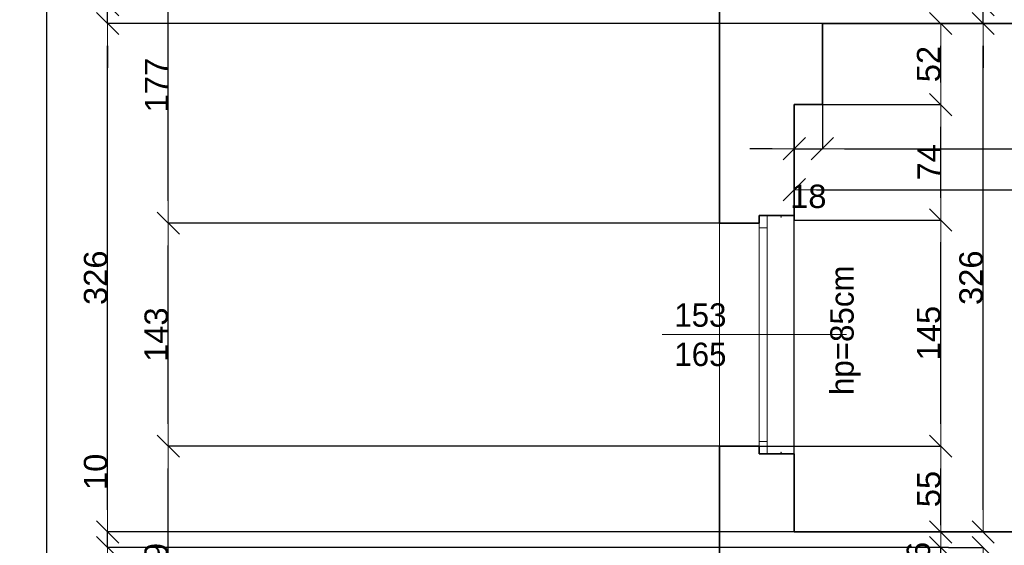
# Model space of a CAD drawing. Header units: metres. Extents: x 7506757 to 756746378, y 5735207 to 582114514.
# Tile 61 of 256: x 7522134 to 7528451, y 5863693 to 5867063. Entities that reach past the tile are written whole.
import ezdxf

# ---------------------------------------------------------------- set-up
doc = ezdxf.new("R2010")
doc.units = ezdxf.units.M
doc.header["$MEASUREMENT"] = 0
doc.header["$PDMODE"] = 2
doc.layers.get('0').update_dxf_attribs({"color": 250, "linetype": 'CONTINUOUS', "lineweight": 100, "plot": 0})
doc.layers.get('Defpoints').update_dxf_attribs({"linetype": 'CONTINUOUS'})
for name, color, linetype, lineweight in [('M_OCIANA3', 30, 'CONTINUOUS', 18), ('M_OCIANA6', 5, 'CONTINUOUS', 35), ('M_OPISY141', 7, 'CONTINUOUS', 0), ('m_umeblowanie1', 7, 'CONTINUOUS', 13), ('opis1', 7, 'CONTINUOUS', 13)]:
    doc.layers.add(name, color=color, linetype=linetype, lineweight=lineweight)
doc.layers.add('PWYMIAR', color=7, linetype='CONTINUOUS')
doc.styles.add('GENERATED_STYLE_1', font='arial.ttf')
doc.styles.add('GENERATED_STYLE_2', font='txt')
doc.dimstyles.new('GENERATED_STYLE__1', dxfattribs={"dimtxt": 150, "dimasz": 142.5, "dimexe": 0.18, "dimexo": 0, "dimgap": 0.09, "dimtad": 1, "dimdec": 0, "dimlfac": 0.1, "dimzin": 0, "dimdsep": 46, "dimtxsty": 'GENERATED_STYLE_1', "dimblk": 'ARROWHEAD_6', "dimblk1": 'ARROWHEAD_6', "dimblk2": 'ARROWHEAD_6', "dimcen": 0.09, "dimclrd": 251, "dimclre": 251, "dimclrt": 7, "dimazin": 0, "dimtfac": 1, "dimtdec": 4, "dimtmove": 0, "dimatfit": 3, "dimfxl": 0, "dimtolj": 1, "dimtzin": 0, "dimarcsym": 0})
doc.dimstyles.new('GENERATED_STYLE__2', dxfattribs={"dimtxt": 150, "dimasz": 142.5, "dimexe": 0.18, "dimexo": 0, "dimgap": 0.09, "dimtad": 1, "dimtih": 1, "dimtoh": 1, "dimdec": 0, "dimlfac": 0.1, "dimzin": 0, "dimdsep": 46, "dimtxsty": 'GENERATED_STYLE_1', "dimblk": 'ARROWHEAD_6', "dimblk1": 'ARROWHEAD_6', "dimblk2": 'ARROWHEAD_6', "dimcen": 0.09, "dimclrd": 251, "dimclre": 251, "dimclrt": 7, "dimazin": 0, "dimtfac": 1, "dimtdec": 4, "dimtmove": 0, "dimatfit": 3, "dimfxl": 0, "dimtolj": 1, "dimtzin": 0, "dimarcsym": 0})
doc.dimstyles.new('GENERATED_STYLE__3', dxfattribs={"dimtxt": 150, "dimasz": 142.5, "dimexe": 0.18, "dimexo": 0, "dimgap": 0.09, "dimtad": 1, "dimdec": 0, "dimlfac": 0.1, "dimzin": 0, "dimdsep": 46, "dimtxsty": 'GENERATED_STYLE_1', "dimblk": 'ARROWHEAD_6', "dimblk1": 'ARROWHEAD_6', "dimblk2": 'ARROWHEAD_6', "dimcen": 0.09, "dimclrd": 251, "dimclre": 251, "dimclrt": 7, "dimazin": 0, "dimtfac": 1, "dimtdec": 4, "dimtmove": 2, "dimatfit": 3, "dimfxl": 0, "dimtolj": 1, "dimtzin": 0, "dimarcsym": 0})
doc.dimstyles.new('GENERATED_STYLE__4', dxfattribs={"dimtxt": 150, "dimasz": 142.5, "dimexe": 0.18, "dimexo": 0, "dimgap": 0.09, "dimtad": 1, "dimtih": 1, "dimtoh": 1, "dimdec": 0, "dimlfac": 0.1, "dimzin": 0, "dimdsep": 46, "dimtxsty": 'GENERATED_STYLE_1', "dimblk": 'ARROWHEAD_6', "dimblk1": 'ARROWHEAD_6', "dimblk2": 'ARROWHEAD_6', "dimcen": 0.09, "dimclrd": 251, "dimclre": 251, "dimclrt": 7, "dimazin": 0, "dimtfac": 1, "dimtdec": 4, "dimtmove": 2, "dimatfit": 3, "dimfxl": 0, "dimtolj": 1, "dimtzin": 0, "dimarcsym": 0})

# ---------------------------------------------------------------- blocks, each defined once
blk = doc.blocks.new('ARROWHEAD_6')
at = {"color": 0, "linetype": 'Continuous', "lineweight": 0}
for p, q in [((-0.5, -0.5), (0.5, 0.5)), ((0, 0), (-1, 0))]:
    blk.add_line(p, q, dxfattribs=at)
blk = doc.blocks.new('*D4633')
at = {"layer": 'Defpoints', "color": 0, "linetype": 'Continuous', "transparency": 16777216}
for p in [(7528314.9, 5867039.1), (7530513.4, 5867039.1), (7532353.4, 5863779.1)]:
    blk.add_point(p, dxfattribs=at)
at = {"layer": 'PWYMIAR', "color": 251, "linetype": 'Continuous', "lineweight": -2, "transparency": 16777216}
for p, q in [((7530513.4, 5867039.1), (7528314.7, 5867039.1)), ((7528314.9, 5863921.6), (7528314.9, 5866896.6)), ((7532353.4, 5863779.1), (7528314.7, 5863779.1))]:
    blk.add_line(p, q, dxfattribs=at)
at = {"layer": 'PWYMIAR', "color": 251, "linetype": 'Continuous', "lineweight": -2, "transparency": 16777216, "xscale": 142.5, "yscale": 142.5, "zscale": 142.5}
for p, rotation in [((7528314.9, 5867039.1), 90), ((7528314.9, 5863779.1), 270)]:
    blk.add_blockref('ARROWHEAD_6', p, dxfattribs=dict(at, rotation=rotation))
at = {"layer": 'PWYMIAR', "color": 7, "linetype": 'Continuous', "lineweight": 13, "transparency": 16777216, "insert": (7528238.1, 5865409.1), "char_height": 150, "attachment_point": 5, "rotation": 90, "style": 'GENERATED_STYLE_1'}
blk.add_mtext('\\A1;326', dxfattribs=at)
blk = doc.blocks.new('*D4634')
at = {"layer": 'Defpoints', "color": 0, "linetype": 'Continuous', "transparency": 16777216}
for p in [(7527103.4, 5867159.1), (7528314.9, 5867159.1), (7530513.4, 5867039.1)]:
    blk.add_point(p, dxfattribs=at)
at = {"layer": 'PWYMIAR', "color": 251, "linetype": 'Continuous', "lineweight": -2, "transparency": 16777216}
for p, q in [((7528314.9, 5867301.6), (7528314.9, 5867643.5)), ((7527103.4, 5867159.1), (7528315, 5867159.1)), ((7528314.9, 5867039.1), (7528314.9, 5867159.1)), ((7530513.4, 5867039.1), (7528314.7, 5867039.1)), ((7528314.9, 5866896.6), (7528314.9, 5866754.1))]:
    blk.add_line(p, q, dxfattribs=at)
at = {"layer": 'PWYMIAR', "color": 251, "linetype": 'Continuous', "lineweight": -2, "transparency": 16777216, "xscale": 142.5, "yscale": 142.5, "zscale": 142.5}
for p, rotation in [((7528314.9, 5867159.1), 270), ((7528314.9, 5867039.1), 90)]:
    blk.add_blockref('ARROWHEAD_6', p, dxfattribs=dict(at, rotation=rotation))
at = {"layer": 'PWYMIAR', "color": 7, "linetype": 'Continuous', "lineweight": 13, "transparency": 16777216, "insert": (7528239.5, 5867543.8), "char_height": 150, "attachment_point": 5, "rotation": 90, "style": 'GENERATED_STYLE_1'}
blk.add_mtext('\\A1;12', dxfattribs=at)
blk = doc.blocks.new('*D4637')
at = {"layer": 'Defpoints', "color": 0, "linetype": 'Continuous', "transparency": 16777216}
for p in [(7526878.4, 5864329.1), (7528043, 5864329.1), (7527103.4, 5863779.1)]:
    blk.add_point(p, dxfattribs=at)
at = {"layer": 'PWYMIAR', "color": 251, "linetype": 'Continuous', "lineweight": -2, "transparency": 16777216}
for p, q in [((7526878.4, 5864329.1), (7528043.1, 5864329.1)), ((7528043, 5863921.6), (7528043, 5864186.6)), ((7527103.4, 5863779.1), (7528043.1, 5863779.1))]:
    blk.add_line(p, q, dxfattribs=at)
at = {"layer": 'PWYMIAR', "color": 251, "linetype": 'Continuous', "lineweight": -2, "transparency": 16777216, "xscale": 142.5, "yscale": 142.5, "zscale": 142.5}
for p, rotation in [((7528043, 5864329.1), 90), ((7528043, 5863779.1), 270)]:
    blk.add_blockref('ARROWHEAD_6', p, dxfattribs=dict(at, rotation=rotation))
at = {"layer": 'PWYMIAR', "color": 7, "linetype": 'Continuous', "lineweight": 13, "transparency": 16777216, "insert": (7527966.6, 5864054.1), "char_height": 150, "attachment_point": 5, "rotation": 90, "style": 'GENERATED_STYLE_1'}
blk.add_mtext('\\A1;55', dxfattribs=at)
blk = doc.blocks.new('*D4638')
at = {"layer": 'Defpoints', "color": 0, "linetype": 'Continuous', "transparency": 16777216}
for p in [(7527103.4, 5865779.1), (7528043, 5865779.1), (7526878.4, 5864329.1)]:
    blk.add_point(p, dxfattribs=at)
at = {"layer": 'PWYMIAR', "color": 251, "linetype": 'Continuous', "lineweight": -2, "transparency": 16777216}
for p, q in [((7527103.4, 5865779.1), (7528043.1, 5865779.1)), ((7528043, 5864471.6), (7528043, 5865636.6)), ((7526878.4, 5864329.1), (7528043.1, 5864329.1))]:
    blk.add_line(p, q, dxfattribs=at)
at = {"layer": 'PWYMIAR', "color": 251, "linetype": 'Continuous', "lineweight": -2, "transparency": 16777216, "xscale": 142.5, "yscale": 142.5, "zscale": 142.5}
for p, rotation in [((7528043, 5865779.1), 90), ((7528043, 5864329.1), 270)]:
    blk.add_blockref('ARROWHEAD_6', p, dxfattribs=dict(at, rotation=rotation))
at = {"layer": 'PWYMIAR', "color": 7, "linetype": 'Continuous', "lineweight": 13, "transparency": 16777216, "insert": (7527966.3, 5865054.1), "char_height": 150, "attachment_point": 5, "rotation": 90, "style": 'GENERATED_STYLE_1'}
blk.add_mtext('\\A1;145', dxfattribs=at)
blk = doc.blocks.new('*D4639')
at = {"layer": 'Defpoints', "color": 0, "linetype": 'Continuous', "transparency": 16777216}
for p in [(7527283.4, 5866519.1), (7528043, 5866519.1), (7527103.4, 5865779.1)]:
    blk.add_point(p, dxfattribs=at)
at = {"layer": 'PWYMIAR', "color": 251, "linetype": 'Continuous', "lineweight": -2, "transparency": 16777216}
for p, q in [((7527283.4, 5866519.1), (7528043.1, 5866519.1)), ((7528043, 5865921.6), (7528043, 5866376.6)), ((7527103.4, 5865779.1), (7528043.1, 5865779.1))]:
    blk.add_line(p, q, dxfattribs=at)
at = {"layer": 'PWYMIAR', "color": 251, "linetype": 'Continuous', "lineweight": -2, "transparency": 16777216, "xscale": 142.5, "yscale": 142.5, "zscale": 142.5}
for p, rotation in [((7528043, 5866519.1), 90), ((7528043, 5865779.1), 270)]:
    blk.add_blockref('ARROWHEAD_6', p, dxfattribs=dict(at, rotation=rotation))
at = {"layer": 'PWYMIAR', "color": 7, "linetype": 'Continuous', "lineweight": 13, "transparency": 16777216, "insert": (7527967.9, 5866149.1), "char_height": 150, "attachment_point": 5, "rotation": 90, "style": 'GENERATED_STYLE_1'}
blk.add_mtext('\\A1;74', dxfattribs=at)
blk = doc.blocks.new('*D4640')
at = {"layer": 'Defpoints', "color": 0, "linetype": 'Continuous', "transparency": 16777216}
for p in [(7527283.4, 5867039.1), (7528043, 5867039.1), (7527283.4, 5866519.1)]:
    blk.add_point(p, dxfattribs=at)
at = {"layer": 'PWYMIAR', "color": 251, "linetype": 'Continuous', "lineweight": -2, "transparency": 16777216}
for p, q in [((7527283.4, 5867039.1), (7528043.1, 5867039.1)), ((7528043, 5866661.6), (7528043, 5866896.6)), ((7527283.4, 5866519.1), (7528043.1, 5866519.1))]:
    blk.add_line(p, q, dxfattribs=at)
at = {"layer": 'PWYMIAR', "color": 251, "linetype": 'Continuous', "lineweight": -2, "transparency": 16777216, "xscale": 142.5, "yscale": 142.5, "zscale": 142.5}
for p, rotation in [((7528043, 5867039.1), 90), ((7528043, 5866519.1), 270)]:
    blk.add_blockref('ARROWHEAD_6', p, dxfattribs=dict(at, rotation=rotation))
at = {"layer": 'PWYMIAR', "color": 7, "linetype": 'Continuous', "lineweight": 13, "transparency": 16777216, "insert": (7527966.3, 5866779.1), "char_height": 150, "attachment_point": 5, "rotation": 90, "style": 'GENERATED_STYLE_1'}
blk.add_mtext('\\A1;52', dxfattribs=at)
blk = doc.blocks.new('*D4645')
at = {"layer": 'Defpoints', "color": 0, "linetype": 'Continuous', "transparency": 16777216}
for p in [(7528043, 5863679.1), (7528093.4, 5863679.1), (7528093.4, 5863519.1)]:
    blk.add_point(p, dxfattribs=at)
at = {"layer": 'PWYMIAR', "color": 251, "linetype": 'Continuous', "lineweight": -2, "transparency": 16777216}
for p, q in [((7528043, 5863821.6), (7528043, 5863964.1)), ((7528093.4, 5863679.1), (7528042.8, 5863679.1)), ((7528043, 5863519.1), (7528043, 5863679.1)), ((7528093.4, 5863519.1), (7528042.8, 5863519.1)), ((7528043, 5863376.6), (7528043, 5863234.1))]:
    blk.add_line(p, q, dxfattribs=at)
at = {"layer": 'PWYMIAR', "color": 251, "linetype": 'Continuous', "lineweight": -2, "transparency": 16777216, "xscale": 142.5, "yscale": 142.5, "zscale": 142.5}
for p, rotation in [((7528043, 5863679.1), 270), ((7528043, 5863519.1), 90)]:
    blk.add_blockref('ARROWHEAD_6', p, dxfattribs=dict(at, rotation=rotation))
at = {"layer": 'PWYMIAR', "color": 7, "linetype": 'Continuous', "lineweight": 13, "transparency": 16777216, "insert": (7527900.5, 5863599.1), "char_height": 150, "attachment_point": 5, "rotation": 90, "style": 'GENERATED_STYLE_1'}
blk.add_mtext('\\A1;16', dxfattribs=at)
blk = doc.blocks.new('*D4646')
at = {"layer": 'Defpoints', "color": 0, "linetype": 'Continuous', "transparency": 16777216}
for p in [(7528093.4, 5863679.1), (7528314.9, 5863679.1), (7527383.4, 5860499.1)]:
    blk.add_point(p, dxfattribs=at)
at = {"layer": 'PWYMIAR', "color": 251, "linetype": 'Continuous', "lineweight": -2, "transparency": 16777216}
for p, q in [((7528093.4, 5863679.1), (7528315, 5863679.1)), ((7528314.9, 5860641.6), (7528314.9, 5863536.6)), ((7527383.4, 5860499.1), (7528315, 5860499.1))]:
    blk.add_line(p, q, dxfattribs=at)
at = {"layer": 'PWYMIAR', "color": 251, "linetype": 'Continuous', "lineweight": -2, "transparency": 16777216, "xscale": 142.5, "yscale": 142.5, "zscale": 142.5}
for p, rotation in [((7528314.9, 5863679.1), 90), ((7528314.9, 5860499.1), 270)]:
    blk.add_blockref('ARROWHEAD_6', p, dxfattribs=dict(at, rotation=rotation))
at = {"layer": 'PWYMIAR', "color": 7, "linetype": 'Continuous', "lineweight": 13, "transparency": 16777216, "insert": (7528238.1, 5862089.1), "char_height": 150, "attachment_point": 5, "rotation": 90, "style": 'GENERATED_STYLE_1'}
blk.add_mtext('\\A1;318', dxfattribs=at)
blk = doc.blocks.new('*D4657')
at = {"layer": 'Defpoints', "color": 0, "linetype": 'Continuous', "transparency": 16777216}
for p in [(7527103.4, 5866519.1), (7527283.4, 5866519.1), (7527283.4, 5866236.6)]:
    blk.add_point(p, dxfattribs=at)
at = {"layer": 'PWYMIAR', "color": 251, "linetype": 'Continuous', "lineweight": -2, "transparency": 16777216}
for p, q in [((7527103.4, 5866519.1), (7527103.4, 5866236.4)), ((7527283.4, 5866519.1), (7527283.4, 5866236.4)), ((7526960.9, 5866236.6), (7526818.4, 5866236.6)), ((7527103.4, 5866236.6), (7527283.4, 5866236.6)), ((7527425.9, 5866236.6), (7527568.4, 5866236.6))]:
    blk.add_line(p, q, dxfattribs=at)
at = {"layer": 'PWYMIAR', "color": 251, "linetype": 'Continuous', "lineweight": -2, "transparency": 16777216, "xscale": 142.5, "yscale": 142.5, "zscale": 142.5}
blk.add_blockref('ARROWHEAD_6', (7527103.4, 5866236.6), dxfattribs=at)
at = {"layer": 'PWYMIAR', "color": 251, "linetype": 'Continuous', "lineweight": -2, "transparency": 16777216, "xscale": 142.5, "yscale": 142.5, "zscale": 142.5, "rotation": 180}
blk.add_blockref('ARROWHEAD_6', (7527283.4, 5866236.6), dxfattribs=at)
at = {"layer": 'PWYMIAR', "color": 7, "linetype": 'Continuous', "lineweight": 13, "transparency": 16777216, "insert": (7527193.4, 5865930), "char_height": 150, "attachment_point": 5, "style": 'GENERATED_STYLE_1'}
blk.add_mtext('\\A1;18', dxfattribs=at)
blk = doc.blocks.new('*D4658')
at = {"layer": 'Defpoints', "color": 0, "linetype": 'Continuous', "transparency": 16777216}
for p in [(7530513.4, 5867039.1), (7527283.4, 5866519.1), (7530513.4, 5866236.6)]:
    blk.add_point(p, dxfattribs=at)
at = {"layer": 'PWYMIAR', "color": 251, "linetype": 'Continuous', "lineweight": -2, "transparency": 16777216}
for p, q in [((7530513.4, 5867039.1), (7530513.4, 5866236.4)), ((7527283.4, 5866519.1), (7527283.4, 5866236.4)), ((7527425.9, 5866236.6), (7530370.9, 5866236.6))]:
    blk.add_line(p, q, dxfattribs=at)
at = {"layer": 'PWYMIAR', "color": 251, "linetype": 'Continuous', "lineweight": -2, "transparency": 16777216, "xscale": 142.5, "yscale": 142.5, "zscale": 142.5, "rotation": 180}
blk.add_blockref('ARROWHEAD_6', (7527283.4, 5866236.6), dxfattribs=at)
at = {"layer": 'PWYMIAR', "color": 251, "linetype": 'Continuous', "lineweight": -2, "transparency": 16777216, "xscale": 142.5, "yscale": 142.5, "zscale": 142.5}
blk.add_blockref('ARROWHEAD_6', (7530513.4, 5866236.6), dxfattribs=at)
at = {"layer": 'PWYMIAR', "color": 7, "linetype": 'Continuous', "lineweight": 13, "transparency": 16777216, "insert": (7528898.4, 5866313.3), "char_height": 150, "attachment_point": 5, "style": 'GENERATED_STYLE_1'}
blk.add_mtext('\\A1;323', dxfattribs=at)
blk = doc.blocks.new('*D4661')
at = {"layer": 'Defpoints', "color": 0, "linetype": 'Continuous', "transparency": 16777216}
for p in [(7532353.4, 5865973.1), (7527103.4, 5863779.1), (7532353.4, 5863779.1)]:
    blk.add_point(p, dxfattribs=at)
at = {"layer": 'PWYMIAR', "color": 251, "linetype": 'Continuous', "lineweight": -2, "transparency": 16777216}
for p, q in [((7527103.4, 5863779.1), (7527103.4, 5865973.2)), ((7527245.9, 5865973.1), (7532210.9, 5865973.1)), ((7532353.4, 5863779.1), (7532353.4, 5865973.2))]:
    blk.add_line(p, q, dxfattribs=at)
at = {"layer": 'PWYMIAR', "color": 251, "linetype": 'Continuous', "lineweight": -2, "transparency": 16777216, "xscale": 142.5, "yscale": 142.5, "zscale": 142.5, "rotation": 180}
blk.add_blockref('ARROWHEAD_6', (7527103.4, 5865973.1), dxfattribs=at)
at = {"layer": 'PWYMIAR', "color": 251, "linetype": 'Continuous', "lineweight": -2, "transparency": 16777216, "xscale": 142.5, "yscale": 142.5, "zscale": 142.5}
blk.add_blockref('ARROWHEAD_6', (7532353.4, 5865973.1), dxfattribs=at)
at = {"layer": 'PWYMIAR', "color": 7, "linetype": 'Continuous', "lineweight": 13, "transparency": 16777216, "insert": (7529728.4, 5866049.7), "char_height": 150, "attachment_point": 5, "style": 'GENERATED_STYLE_1'}
blk.add_mtext('\\A1;525', dxfattribs=at)
blk = doc.blocks.new('*D4890')
at = {"layer": 'Defpoints', "color": 0, "linetype": 'Continuous', "transparency": 16777216}
for p in [(7523087.3, 5864329.1), (7526623.4, 5864329.1), (7526623.4, 5862739.1)]:
    blk.add_point(p, dxfattribs=at)
at = {"layer": 'PWYMIAR', "color": 251, "linetype": 'Continuous', "lineweight": -2, "transparency": 16777216}
for p, q in [((7526623.4, 5864329.1), (7523087.1, 5864329.1)), ((7523087.3, 5862881.6), (7523087.3, 5864186.6)), ((7526623.4, 5862739.1), (7523087.1, 5862739.1))]:
    blk.add_line(p, q, dxfattribs=at)
at = {"layer": 'PWYMIAR', "color": 251, "linetype": 'Continuous', "lineweight": -2, "transparency": 16777216, "xscale": 142.5, "yscale": 142.5, "zscale": 142.5}
for p, rotation in [((7523087.3, 5864329.1), 90), ((7523087.3, 5862739.1), 270)]:
    blk.add_blockref('ARROWHEAD_6', p, dxfattribs=dict(at, rotation=rotation))
at = {"layer": 'PWYMIAR', "color": 7, "linetype": 'Continuous', "lineweight": 13, "transparency": 16777216, "insert": (7523010.6, 5863534.1), "char_height": 150, "attachment_point": 5, "rotation": 90, "style": 'GENERATED_STYLE_1'}
blk.add_mtext('\\A1;159', dxfattribs=at)
blk = doc.blocks.new('*D4891')
at = {"layer": 'Defpoints', "color": 0, "linetype": 'Continuous', "transparency": 16777216}
for p in [(7523087.3, 5865759.1), (7526623.4, 5865759.1), (7526623.4, 5864329.1)]:
    blk.add_point(p, dxfattribs=at)
at = {"layer": 'PWYMIAR', "color": 251, "linetype": 'Continuous', "lineweight": -2, "transparency": 16777216}
for p, q in [((7526623.4, 5865759.1), (7523087.1, 5865759.1)), ((7523087.3, 5864471.6), (7523087.3, 5865616.6)), ((7526623.4, 5864329.1), (7523087.1, 5864329.1))]:
    blk.add_line(p, q, dxfattribs=at)
at = {"layer": 'PWYMIAR', "color": 251, "linetype": 'Continuous', "lineweight": -2, "transparency": 16777216, "xscale": 142.5, "yscale": 142.5, "zscale": 142.5}
for p, rotation in [((7523087.3, 5865759.1), 90), ((7523087.3, 5864329.1), 270)]:
    blk.add_blockref('ARROWHEAD_6', p, dxfattribs=dict(at, rotation=rotation))
at = {"layer": 'PWYMIAR', "color": 7, "linetype": 'Continuous', "lineweight": 13, "transparency": 16777216, "insert": (7523010.5, 5865044.1), "char_height": 150, "attachment_point": 5, "rotation": 90, "style": 'GENERATED_STYLE_1'}
blk.add_mtext('\\A1;143', dxfattribs=at)
blk = doc.blocks.new('*D4892')
at = {"layer": 'Defpoints', "color": 0, "linetype": 'Continuous', "transparency": 16777216}
for p in [(7523087.3, 5867529.1), (7526623.4, 5867529.1), (7526623.4, 5865759.1)]:
    blk.add_point(p, dxfattribs=at)
at = {"layer": 'PWYMIAR', "color": 251, "linetype": 'Continuous', "lineweight": -2, "transparency": 16777216}
for p, q in [((7526623.4, 5867529.1), (7523087.1, 5867529.1)), ((7523087.3, 5865901.6), (7523087.3, 5867386.6)), ((7526623.4, 5865759.1), (7523087.1, 5865759.1))]:
    blk.add_line(p, q, dxfattribs=at)
at = {"layer": 'PWYMIAR', "color": 251, "linetype": 'Continuous', "lineweight": -2, "transparency": 16777216, "xscale": 142.5, "yscale": 142.5, "zscale": 142.5}
for p, rotation in [((7523087.3, 5867529.1), 90), ((7523087.3, 5865759.1), 270)]:
    blk.add_blockref('ARROWHEAD_6', p, dxfattribs=dict(at, rotation=rotation))
at = {"layer": 'PWYMIAR', "color": 7, "linetype": 'Continuous', "lineweight": 13, "transparency": 16777216, "insert": (7523011.9, 5866644.1), "char_height": 150, "attachment_point": 5, "rotation": 90, "style": 'GENERATED_STYLE_1'}
blk.add_mtext('\\A1;177', dxfattribs=at)
blk = doc.blocks.new('*D4902')
at = {"layer": 'Defpoints', "color": 0, "linetype": 'Continuous', "transparency": 16777216}
for p in [(7522698.1, 5863679.1), (7528093.4, 5863679.1), (7527383.4, 5860499.1)]:
    blk.add_point(p, dxfattribs=at)
at = {"layer": 'PWYMIAR', "color": 251, "linetype": 'Continuous', "lineweight": -2, "transparency": 16777216}
for p, q in [((7528093.4, 5863679.1), (7522697.9, 5863679.1)), ((7522698.1, 5860641.6), (7522698.1, 5863536.6)), ((7527383.4, 5860499.1), (7522697.9, 5860499.1))]:
    blk.add_line(p, q, dxfattribs=at)
at = {"layer": 'PWYMIAR', "color": 251, "linetype": 'Continuous', "lineweight": -2, "transparency": 16777216, "xscale": 142.5, "yscale": 142.5, "zscale": 142.5}
for p, rotation in [((7522698.1, 5863679.1), 90), ((7522698.1, 5860499.1), 270)]:
    blk.add_blockref('ARROWHEAD_6', p, dxfattribs=dict(at, rotation=rotation))
at = {"layer": 'PWYMIAR', "color": 7, "linetype": 'Continuous', "lineweight": 13, "transparency": 16777216, "insert": (7522621.4, 5862089.1), "char_height": 150, "attachment_point": 5, "rotation": 90, "style": 'GENERATED_STYLE_1'}
blk.add_mtext('\\A1;318', dxfattribs=at)
blk = doc.blocks.new('*D4903')
at = {"layer": 'Defpoints', "color": 0, "linetype": 'Continuous', "transparency": 16777216}
for p in [(7522698.1, 5863779.1), (7527103.4, 5863779.1), (7528093.4, 5863679.1)]:
    blk.add_point(p, dxfattribs=at)
at = {"layer": 'PWYMIAR', "color": 251, "linetype": 'Continuous', "lineweight": -2, "transparency": 16777216}
for p, q in [((7522698.1, 5863921.6), (7522698.1, 5864264.5)), ((7527103.4, 5863779.1), (7522697.9, 5863779.1)), ((7522698.1, 5863679.1), (7522698.1, 5863779.1)), ((7528093.4, 5863679.1), (7522697.9, 5863679.1)), ((7522698.1, 5863536.6), (7522698.1, 5863394.1))]:
    blk.add_line(p, q, dxfattribs=at)
at = {"layer": 'PWYMIAR', "color": 251, "linetype": 'Continuous', "lineweight": -2, "transparency": 16777216, "xscale": 142.5, "yscale": 142.5, "zscale": 142.5}
for p, rotation in [((7522698.1, 5863779.1), 270), ((7522698.1, 5863679.1), 90)]:
    blk.add_blockref('ARROWHEAD_6', p, dxfattribs=dict(at, rotation=rotation))
at = {"layer": 'PWYMIAR', "color": 7, "linetype": 'Continuous', "lineweight": 13, "transparency": 16777216, "insert": (7522621.4, 5864164.3), "char_height": 150, "attachment_point": 5, "rotation": 90, "style": 'GENERATED_STYLE_1'}
blk.add_mtext('\\A1;10', dxfattribs=at)
blk = doc.blocks.new('*D4904')
at = {"layer": 'Defpoints', "color": 0, "linetype": 'Continuous', "transparency": 16777216}
for p in [(7522698.1, 5867039.1), (7527283.4, 5867039.1), (7527103.4, 5863779.1)]:
    blk.add_point(p, dxfattribs=at)
at = {"layer": 'PWYMIAR', "color": 251, "linetype": 'Continuous', "lineweight": -2, "transparency": 16777216}
for p, q in [((7527283.4, 5867039.1), (7522697.9, 5867039.1)), ((7522698.1, 5863921.6), (7522698.1, 5866896.6)), ((7527103.4, 5863779.1), (7522697.9, 5863779.1))]:
    blk.add_line(p, q, dxfattribs=at)
at = {"layer": 'PWYMIAR', "color": 251, "linetype": 'Continuous', "lineweight": -2, "transparency": 16777216, "xscale": 142.5, "yscale": 142.5, "zscale": 142.5}
for p, rotation in [((7522698.1, 5867039.1), 90), ((7522698.1, 5863779.1), 270)]:
    blk.add_blockref('ARROWHEAD_6', p, dxfattribs=dict(at, rotation=rotation))
at = {"layer": 'PWYMIAR', "color": 7, "linetype": 'Continuous', "lineweight": 13, "transparency": 16777216, "insert": (7522621.4, 5865409.1), "char_height": 150, "attachment_point": 5, "rotation": 90, "style": 'GENERATED_STYLE_1'}
blk.add_mtext('\\A1;326', dxfattribs=at)
blk = doc.blocks.new('*D4905')
at = {"layer": 'Defpoints', "color": 0, "linetype": 'Continuous', "transparency": 16777216}
for p in [(7522698.1, 5867159.1), (7527103.4, 5867159.1), (7527283.4, 5867039.1)]:
    blk.add_point(p, dxfattribs=at)
at = {"layer": 'PWYMIAR', "color": 251, "linetype": 'Continuous', "lineweight": -2, "transparency": 16777216}
for p, q in [((7522698.1, 5867301.6), (7522698.1, 5867643.5)), ((7527103.4, 5867159.1), (7522697.9, 5867159.1)), ((7522698.1, 5867039.1), (7522698.1, 5867159.1)), ((7527283.4, 5867039.1), (7522697.9, 5867039.1)), ((7522698.1, 5866896.6), (7522698.1, 5866754.1))]:
    blk.add_line(p, q, dxfattribs=at)
at = {"layer": 'PWYMIAR', "color": 251, "linetype": 'Continuous', "lineweight": -2, "transparency": 16777216, "xscale": 142.5, "yscale": 142.5, "zscale": 142.5}
for p, rotation in [((7522698.1, 5867159.1), 270), ((7522698.1, 5867039.1), 90)]:
    blk.add_blockref('ARROWHEAD_6', p, dxfattribs=dict(at, rotation=rotation))
at = {"layer": 'PWYMIAR', "color": 7, "linetype": 'Continuous', "lineweight": 13, "transparency": 16777216, "insert": (7522622.7, 5867543.8), "char_height": 150, "attachment_point": 5, "rotation": 90, "style": 'GENERATED_STYLE_1'}
blk.add_mtext('\\A1;12', dxfattribs=at)
blk = doc.blocks.new('*D4910')
at = {"layer": 'Defpoints', "color": 0, "linetype": 'Continuous', "transparency": 16777216}
for p in [(7522308.9, 5870709.1), (7526623.4, 5870709.1), (7526623.4, 5853409.1)]:
    blk.add_point(p, dxfattribs=at)
at = {"layer": 'PWYMIAR', "color": 251, "linetype": 'Continuous', "lineweight": -2, "transparency": 16777216}
for p, q in [((7526623.4, 5870709.1), (7522308.8, 5870709.1)), ((7522308.9, 5853551.6), (7522308.9, 5870566.6)), ((7526623.4, 5853409.1), (7522308.8, 5853409.1))]:
    blk.add_line(p, q, dxfattribs=at)
at = {"layer": 'PWYMIAR', "color": 251, "linetype": 'Continuous', "lineweight": -2, "transparency": 16777216, "xscale": 142.5, "yscale": 142.5, "zscale": 142.5}
for p, rotation in [((7522308.9, 5870709.1), 90), ((7522308.9, 5853409.1), 270)]:
    blk.add_blockref('ARROWHEAD_6', p, dxfattribs=dict(at, rotation=rotation))
at = {"layer": 'PWYMIAR', "color": 7, "linetype": 'Continuous', "lineweight": 13, "transparency": 16777216, "insert": (7522232.2, 5862059.1), "char_height": 150, "attachment_point": 5, "rotation": 90, "style": 'GENERATED_STYLE_1'}
blk.add_mtext('\\A1;1730', dxfattribs=at)

msp = doc.modelspace()

# ---------------------------------------------------------------- linework, layer by layer
at = {"layer": 'M_OCIANA3', "linetype": 'Continuous'}
msp.add_point((7527103.4, 5863779.1), dxfattribs=at)
at = {"layer": 'M_OCIANA6', "linetype": 'Continuous'}
for p, q in [((7526623.4, 5865759.1), (7526623.4, 5867529.1)), ((7527283.4, 5866519.1), (7527283.4, 5867039.1)), ((7527283.4, 5867039.1), (7530513.4, 5867039.1)), ((7527103.4, 5866519.1), (7527283.4, 5866519.1)), ((7527103.4, 5865779.1), (7527103.4, 5866519.1)), ((7526878.4, 5865809.1), (7527103.4, 5865809.1)), ((7527103.4, 5865809.1), (7526878.4, 5865809.1)), ((7526878.4, 5865809.1), (7526878.4, 5865759.1)), ((7526878.4, 5865759.1), (7526623.4, 5865759.1)), ((7526623.4, 5862739.1), (7526623.4, 5864329.1)), ((7526878.4, 5864329.1), (7526623.4, 5864329.1)), ((7526878.4, 5864279.1), (7526878.4, 5864329.1)), ((7526878.4, 5864279.1), (7527103.4, 5864279.1)), ((7527103.4, 5864279.1), (7526928.4, 5864279.1)), ((7527103.4, 5864279.1), (7527103.4, 5863779.1)), ((7527103.4, 5863779.1), (7532353.4, 5863779.1))]:
    msp.add_line(p, q, dxfattribs=at)
for p in [(7527018.4, 5865799.1), (7527018.4, 5864289.1)]:
    msp.add_point(p, dxfattribs=at)
at = {"layer": 'M_OPISY141', "linetype": 'Continuous'}
msp.add_line((7526255.6, 5865044.1), (7527437.7, 5865044.1), dxfattribs=at)
at = {"layer": 'm_umeblowanie1', "linetype": 'Continuous'}
for p, q in [((7526878.4, 5865809.1), (7526878.4, 5865044.1)), ((7526928.4, 5865809.1), (7526928.4, 5865044.1)), ((7527103.4, 5864279.1), (7527103.4, 5865809.1)), ((7526623.4, 5864329.1), (7526623.4, 5865759.1)), ((7526878.4, 5865729.1), (7526928.4, 5865729.1)), ((7526878.4, 5864279.1), (7526878.4, 5865044.1)), ((7526928.4, 5864279.1), (7526928.4, 5865044.1)), ((7526878.4, 5864359.1), (7526928.4, 5864359.1))]:
    msp.add_line(p, q, dxfattribs=at)

# ---------------------------------------------------------------- texts
at = {"layer": 'opis1', "linetype": 'Continuous', "insert": (7527334.2, 5865487.7), "char_height": 150, "attachment_point": 3, "rotation": 90, "style": 'GENERATED_STYLE_2'}
msp.add_mtext('{hp=85cm}', dxfattribs=at)
at = {"layer": 'opis1', "linetype": 'Continuous', "insert": (7526333.6, 5865244.9), "char_height": 150, "width": 349.992, "attachment_point": 1, "line_spacing_factor": 1.007581, "style": 'GENERATED_STYLE_2'}
msp.add_mtext('{153\\P165}', dxfattribs=at)

# ---------------------------------------------------------------- dimensions: what is measured, and where the dimension line sits
at = {"layer": 'PWYMIAR', "color": 251, "linetype": 'Continuous', "lineweight": 13}
for base, p1, p2, dimstyle, picture, middle in [((7522308.9, 5870709.1), (7526623.4, 5853409.1), (7526623.4, 5870709.1), 'GENERATED_STYLE__1', '*D4910', (7522232.2, 5862059.1)), ((7522698.1, 5867159.1), (7527283.4, 5867039.1), (7527103.4, 5867159.1), 'GENERATED_STYLE__1', '*D4905', (7522622.7, 5867543.8)), ((7523087.3, 5867529.1), (7526623.4, 5865759.1), (7526623.4, 5867529.1), 'GENERATED_STYLE__1', '*D4892', (7523011.9, 5866644.1)), ((7528314.9, 5867159.1), (7530513.4, 5867039.1), (7527103.4, 5867159.1), 'GENERATED_STYLE__1', '*D4634', (7528239.5, 5867543.8)), ((7522698.1, 5867039.1), (7527103.4, 5863779.1), (7527283.4, 5867039.1), 'GENERATED_STYLE__1', '*D4904', (7522621.4, 5865409.1)), ((7528043, 5867039.1), (7527283.4, 5866519.1), (7527283.4, 5867039.1), 'GENERATED_STYLE__1', '*D4640', (7527966.3, 5866779.1)), ((7528314.9, 5867039.1), (7532353.4, 5863779.1), (7530513.4, 5867039.1), 'GENERATED_STYLE__1', '*D4633', (7528238.1, 5865409.1)), ((7528043, 5866519.1), (7527103.4, 5865779.1), (7527283.4, 5866519.1), 'GENERATED_STYLE__1', '*D4639', (7527967.9, 5866149.1)), ((7523087.3, 5865759.1), (7526623.4, 5864329.1), (7526623.4, 5865759.1), 'GENERATED_STYLE__1', '*D4891', (7523010.5, 5865044.1)), ((7528043, 5865779.1), (7526878.4, 5864329.1), (7527103.4, 5865779.1), 'GENERATED_STYLE__1', '*D4638', (7527966.3, 5865054.1)), ((7523087.3, 5864329.1), (7526623.4, 5862739.1), (7526623.4, 5864329.1), 'GENERATED_STYLE__1', '*D4890', (7523010.6, 5863534.1)), ((7528043, 5864329.1), (7527103.4, 5863779.1), (7526878.4, 5864329.1), 'GENERATED_STYLE__1', '*D4637', (7527966.6, 5864054.1)), ((7522698.1, 5863779.1), (7528093.4, 5863679.1), (7527103.4, 5863779.1), 'GENERATED_STYLE__1', '*D4903', (7522621.4, 5864164.3)), ((7528043, 5863679.1), (7528093.4, 5863519.1), (7528093.4, 5863679.1), 'GENERATED_STYLE__3', '*D4645', (7527900.5, 5863599.1)), ((7522698.1, 5863679.1), (7527383.4, 5860499.1), (7528093.4, 5863679.1), 'GENERATED_STYLE__1', '*D4902', (7522621.4, 5862089.1)), ((7528314.9, 5863679.1), (7527383.4, 5860499.1), (7528093.4, 5863679.1), 'GENERATED_STYLE__1', '*D4646', (7528238.1, 5862089.1))]:
    dim = msp.add_linear_dim(base=base, p1=p1, p2=p2, angle=90, dimstyle=dimstyle, dxfattribs=at)
    dim.commit()
    dim.dimension.update_dxf_attribs({"geometry": picture, "text_midpoint": middle})
for base, p1, p2, dimstyle, picture, middle in [((7530513.4, 5866236.6), (7527283.4, 5866519.1), (7530513.4, 5867039.1), 'GENERATED_STYLE__2', '*D4658', (7528898.4, 5866313.3)), ((7527283.4, 5866236.6), (7527103.4, 5866519.1), (7527283.4, 5866519.1), 'GENERATED_STYLE__4', '*D4657', (7527193.4, 5865930)), ((7532353.4, 5865973.1), (7527103.4, 5863779.1), (7532353.4, 5863779.1), 'GENERATED_STYLE__4', '*D4661', (7529728.4, 5866049.7))]:
    dim = msp.add_linear_dim(base=base, p1=p1, p2=p2, dimstyle=dimstyle, dxfattribs=at)
    dim.commit()
    dim.dimension.update_dxf_attribs({"geometry": picture, "text_midpoint": middle})

doc.saveas('drawing.dxf')
